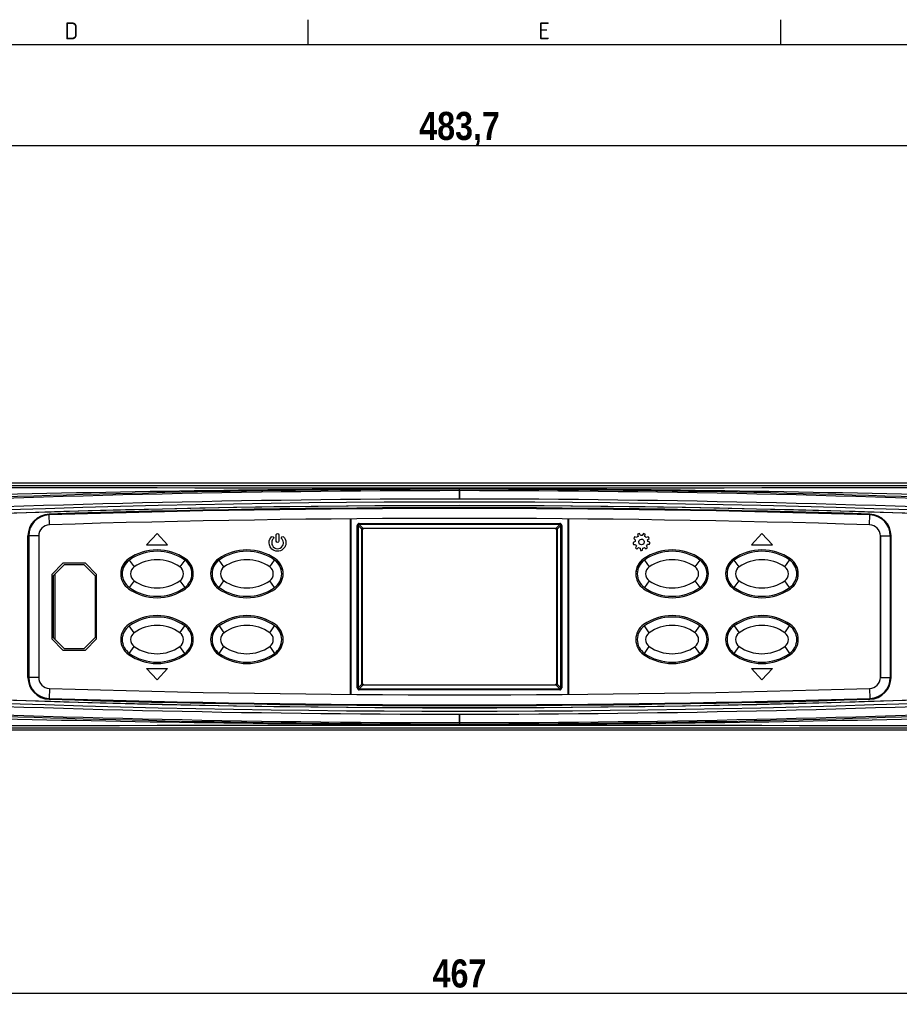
# Model space of a CAD drawing. Header units: millimetres. Extents: x 0 to 1188, y 0 to 840.
# Tile 10 of 21: x 291 to 447, y 665 to 840. Entities that reach past the tile are written whole.
import ezdxf
from ezdxf.enums import TextEntityAlignment as Align

# ---------------------------------------------------------------- set-up
doc = ezdxf.new("R2010")
doc.units = ezdxf.units.MM
doc.layers.add('Bordo', color=7, linetype='Continuous')
doc.layers.add('DV1_Bordo', color=7, linetype='Continuous')
doc.styles.add('SEACAD_Arial_Narrow', font='ARIALN.TTF')
doc.styles.add('SEACAD_Arial_NarrowB', font='ARIALNB.TTF')
doc.dimstyles.new('ISO_Powersoft', dxfattribs={"dimtxt": 5, "dimasz": 5, "dimexe": 2, "dimexo": 2, "dimgap": 1, "dimtad": 1, "dimtxsty": 'SEACAD_Arial_Narrow', "dimblk1": '_SE_FILLED', "dimblk2": '_SE_FILLED', "dimsah": 1, "dimcen": 2.5, "dimadec": 1, "dimazin": 0, "dimtfac": 0.6, "dimtdec": 3, "dimtmove": 0, "dimatfit": 3, "dimfxl": 1, "dimtolj": 1, "dimarcsym": 0})

# ---------------------------------------------------------------- blocks, each defined once
blk = doc.blocks.new('SE')
at = {"layer": 'DV1_Bordo', "color": 7, "linetype": 'Continuous'}
for p, q in [((152.33, 757.95), (585.43, 757.95)), ((153.75, 757.51), (584.01, 757.51)), ((368.88, 756.9), (368.88, 756.84)), ((368.88, 756.57), (368.88, 756.84)), ((368.88, 755.09), (368.88, 756.57)), ((349.38, 751.54), (349.38, 720.28)), ((349.56, 720.27), (349.56, 751.55)), ((388.2, 751.55), (388.2, 720.27)), ((388.38, 720.28), (388.38, 751.54)), ((351.56, 749.57), (351.56, 722.24)), ((385.95, 749.82), (351.81, 749.82)), ((386.2, 722.24), (386.2, 749.57)), ((293.91, 748.52), (293.91, 723.29)), ((293.91, 748.52), (293.91, 723.29)), ((315, 748.93), (313.12, 746.93)), ((316.88, 746.93), (315, 748.93)), ((336.24, 747.57), (336.24, 748.71)), ((336.69, 748.73), (336.69, 747.58)), ((400.15, 747.49), (399.79, 747.33)), ((399.91, 748.05), (400.2, 747.8)), ((400.44, 748.22), (400.07, 748.34)), ((400.61, 748.81), (400.68, 748.43)), ((401.13, 748.6), (400.92, 748.93)), ((401.63, 748.93), (401.44, 748.6)), ((401.9, 748.44), (401.94, 748.83)), ((402.49, 748.37), (402.14, 748.24)), ((402.38, 747.82), (402.66, 748.08)), ((402.79, 747.38), (402.44, 747.51)), ((422.76, 748.93), (420.88, 746.93)), ((424.64, 746.93), (422.76, 748.93)), ((443.84, 748.52), (443.84, 723.29)), ((443.85, 748.52), (443.85, 723.29)), ((313.12, 746.93), (316.88, 746.93)), ((399.86, 747.01), (400.23, 747.01)), ((400.39, 746.74), (400.22, 746.39)), ((400.47, 746.18), (400.77, 746.43)), ((401.06, 746.32), (401.15, 745.94)), ((401.48, 745.95), (401.54, 746.32)), ((401.84, 746.44), (402.15, 746.2)), ((402.39, 746.42), (402.2, 746.75)), ((402.36, 747.03), (402.74, 747.05)), ((420.88, 746.93), (424.64, 746.93)), ((298.23, 743.66), (296.23, 741.66)), ((298.44, 743.36), (296.44, 741.36)), ((302.23, 743.66), (298.23, 743.66)), ((302.04, 743.36), (298.44, 743.36)), ((304.04, 741.36), (302.04, 743.36)), ((304.23, 741.66), (302.23, 743.66)), ((296.23, 741.66), (296.23, 730.16)), ((296.44, 741.36), (296.44, 730.46)), ((296.79, 741.71), (296.79, 730.11)), ((304.04, 730.46), (304.04, 741.36)), ((304.23, 730.16), (304.23, 741.66)), ((296.23, 730.16), (298.23, 728.16)), ((296.44, 730.46), (298.44, 728.46)), ((302.04, 728.46), (304.04, 730.46)), ((302.23, 728.16), (304.23, 730.16)), ((298.23, 728.16), (302.23, 728.16)), ((298.44, 728.46), (302.04, 728.46)), ((315, 722.88), (313.12, 724.88)), ((313.12, 724.88), (316.88, 724.88)), ((316.88, 724.88), (315, 722.88)), ((422.76, 722.88), (420.88, 724.88)), ((420.88, 724.88), (424.64, 724.88)), ((424.64, 724.88), (422.76, 722.88)), ((351.81, 721.99), (385.95, 721.99)), ((368.88, 716.73), (368.88, 715.24)), ((153.78, 714.29), (583.97, 714.29)), ((368.88, 715.24), (368.88, 714.98)), ((368.88, 714.92), (368.88, 714.98)), ((582.81, 713.9), (154.95, 713.9))]:
    blk.add_line(p, q, dxfattribs=at)
at = {"layer": 'DV1_Bordo', "color": 7}
for p, q in [((368.88, 755.09), (368.88, 755.09)), ((368.88, 755.09), (368.88, 755.09)), ((295.76, 752.4), (295.76, 752.26)), ((295.82, 750.49), (295.76, 752.26)), ((441.94, 750.49), (441.99, 752.26)), ((442, 752.4), (441.99, 752.26)), ((295.82, 750.49), (295.82, 750.49)), ((350.66, 721.44), (350.66, 750.37)), ((350.66, 750.37), (350.83, 750.37)), ((351.49, 749.72), (350.83, 750.37)), ((350.83, 750.37), (350.83, 721.44)), ((351.01, 750.73), (386.75, 750.73)), ((351.01, 750.73), (351.01, 750.55)), ((351.01, 750.55), (351.66, 749.9)), ((386.75, 750.55), (351.01, 750.55)), ((351.49, 722.1), (351.49, 749.72)), ((351.56, 749.57), (351.49, 749.72)), ((351.66, 749.9), (386.09, 749.9)), ((351.66, 749.9), (351.81, 749.82)), ((385.95, 749.82), (386.09, 749.9)), ((386.09, 749.9), (386.75, 750.55)), ((386.27, 749.72), (386.2, 749.57)), ((386.92, 750.37), (386.27, 749.72)), ((386.27, 749.72), (386.27, 722.1)), ((386.75, 750.73), (386.75, 750.55)), ((386.92, 721.44), (386.92, 750.37)), ((387.1, 750.37), (386.92, 750.37)), ((387.1, 750.37), (387.1, 721.44)), ((441.94, 750.49), (441.94, 750.49)), ((292, 723.29), (292, 748.52)), ((292, 748.52), (292.14, 748.52)), ((292.14, 748.52), (292.14, 723.29)), ((293.91, 748.52), (292.14, 748.52)), ((293.91, 748.52), (293.91, 748.52)), ((443.84, 748.52), (443.85, 748.52)), ((443.85, 748.52), (445.62, 748.52)), ((445.76, 748.52), (445.62, 748.52)), ((445.62, 748.52), (445.62, 723.29)), ((445.76, 723.29), (445.76, 748.52)), ((310.06, 744.22), (310.92, 742.99)), ((319.94, 744.22), (319.07, 742.99)), ((326.92, 742.99), (326.06, 744.22)), ((335.08, 742.99), (335.94, 744.22)), ((401.82, 744.22), (402.68, 742.99)), ((411.69, 744.22), (410.83, 742.99)), ((418.68, 742.99), (417.82, 744.22)), ((426.83, 742.99), (427.69, 744.22)), ((296.54, 730.36), (296.54, 741.46)), ((310.92, 740.54), (310.06, 739.31)), ((319.07, 740.54), (319.94, 739.31)), ((326.06, 739.31), (326.92, 740.54)), ((335.94, 739.31), (335.08, 740.54)), ((402.68, 740.54), (401.82, 739.31)), ((410.83, 740.54), (411.69, 739.31)), ((417.82, 739.31), (418.68, 740.54)), ((427.69, 739.31), (426.83, 740.54)), ((310.92, 731.27), (310.06, 732.49)), ((319.07, 731.27), (319.94, 732.49)), ((326.06, 732.49), (326.92, 731.27)), ((335.08, 731.27), (335.94, 732.49)), ((402.68, 731.27), (401.82, 732.49)), ((410.83, 731.27), (411.69, 732.49)), ((417.82, 732.49), (418.68, 731.27)), ((426.83, 731.27), (427.69, 732.49)), ((310.06, 727.58), (310.92, 728.81)), ((319.94, 727.58), (319.07, 728.81)), ((326.06, 727.58), (326.92, 728.81)), ((335.08, 728.81), (335.94, 727.58)), ((401.82, 727.58), (402.68, 728.81)), ((411.69, 727.58), (410.83, 728.81)), ((417.82, 727.58), (418.68, 728.81)), ((426.83, 728.81), (427.69, 727.58)), ((292, 723.29), (292.14, 723.29)), ((293.91, 723.29), (292.14, 723.29)), ((293.91, 723.29), (293.91, 723.29)), ((443.84, 723.29), (443.85, 723.29)), ((443.85, 723.29), (445.62, 723.29)), ((445.76, 723.29), (445.62, 723.29)), ((295.82, 721.33), (295.76, 719.55)), ((295.82, 721.33), (295.82, 721.33)), ((350.83, 721.44), (350.66, 721.44)), ((350.83, 721.44), (351.49, 722.1)), ((351.66, 721.92), (351.01, 721.27)), ((351.01, 721.27), (386.75, 721.27)), ((351.01, 721.27), (351.01, 721.09)), ((386.75, 721.09), (351.01, 721.09)), ((351.49, 722.1), (351.56, 722.24)), ((351.81, 721.99), (351.66, 721.92)), ((386.09, 721.92), (351.66, 721.92)), ((386.09, 721.92), (385.95, 721.99)), ((386.75, 721.27), (386.09, 721.92)), ((386.2, 722.24), (386.27, 722.1)), ((386.27, 722.1), (386.92, 721.44)), ((386.75, 721.27), (386.75, 721.09)), ((386.92, 721.44), (387.1, 721.44)), ((441.94, 721.33), (441.94, 721.33)), ((441.94, 721.33), (441.99, 719.55)), ((295.76, 719.41), (295.76, 719.55)), ((442, 719.41), (441.99, 719.55)), ((368.88, 716.73), (368.88, 716.73)), ((368.88, 716.73), (368.88, 716.73))]:
    blk.add_line(p, q, dxfattribs=at)
for centre, radius, start, end in [((371.75, -1800.93), 2557.51, 90.06434, 95.12494), ((368.88, 93652.41), 92895.31, 269.8671183, 270.1328817), ((372.86, -2737.05), 3493.96, 90.0653, 91.44299), ((373.07, -1861.46), 2618.3, 90.09169, 90.15696), ((364.9, -2737.05), 3493.96, 88.55701, 89.9347), ((364.69, -1861.46), 2618.3, 89.84542, 89.90831), ((366.01, -1800.93), 2557.51, 84.87506, 89.93566), ((371.58, -1735.91), 2491, 90.06211, 95.25652), ((368.88, -1559.73), 2314.27, 84.68336, 95.31664), ((366.18, -1735.91), 2491, 84.74348, 89.93789), ((368.88, -1598.41), 2351.95, 88.21842, 91.78158), ((368.88, -1598.41), 2351.81, 88.21842, 91.78158), ((295.88, 748.52), 3.88, 91.7816, 180), ((295.88, 748.52), 3.74, 91.7816, 180), ((441.88, 748.52), 3.74, 0, 88.2184), ((441.88, 748.52), 3.88, 0, 88.2184), ((315, 737.19), 7.09, 54.9187, 125.0813), ((331, 737.19), 7.09, 54.9187, 125.0813), ((406.76, 737.19), 7.09, 54.9187, 125.0813), ((422.76, 737.19), 7.09, 54.9187, 125.0813), ((311.79, 741.76), 1.5, 125.0813, 234.9187), ((318.21, 741.76), 1.5, 305.0813, 54.9187), ((327.79, 741.76), 1.5, 125.0813, 234.9187), ((334.21, 741.76), 1.5, 305.0812, 54.9187), ((403.54, 741.76), 1.5, 125.0813, 234.9187), ((409.97, 741.76), 1.5, 305.0813, 54.9187), ((419.54, 741.76), 1.5, 125.0813, 234.9187), ((425.97, 741.76), 1.5, 305.0812, 54.9187), ((315, 746.34), 7.09, 234.9187, 305.0813), ((331, 746.34), 7.09, 234.9187, 305.0813), ((406.76, 746.34), 7.09, 234.9187, 305.0813), ((422.76, 746.34), 7.09, 234.9187, 305.0813), ((315, 725.46), 7.09, 54.9187, 125.0813), ((331, 725.46), 7.09, 54.9187, 125.0813), ((406.76, 725.46), 7.09, 54.9187, 125.0813), ((422.76, 725.46), 7.09, 54.9187, 125.0813), ((311.79, 730.04), 1.5, 125.0813, 234.9187), ((318.21, 730.04), 1.5, 305.0813, 54.9187), ((327.79, 730.04), 1.5, 125.0813, 234.9187), ((334.21, 730.04), 1.5, 305.0813, 54.9186), ((403.54, 730.04), 1.5, 125.0813, 234.9187), ((409.97, 730.04), 1.5, 305.0813, 54.9187), ((419.54, 730.04), 1.5, 125.0813, 234.9187), ((425.97, 730.04), 1.5, 305.0813, 54.9186), ((315, 734.61), 7.09, 234.9187, 305.0813), ((331, 734.61), 7.09, 234.9187, 305.0813), ((406.76, 734.61), 7.09, 234.9187, 305.0813), ((422.76, 734.61), 7.09, 234.9187, 305.0813), ((371.58, 3207.73), 2491, 264.74348, 269.93789), ((368.88, 3031.55), 2314.27, 264.68173, 275.31827), ((366.18, 3207.73), 2491, 270.06211, 275.25652), ((371.75, 3272.75), 2557.51, 264.87506, 269.93566), ((366.01, 3272.75), 2557.51, 270.06434, 275.12494), ((295.88, 723.29), 3.88, 180, 268.2184), ((295.88, 723.29), 3.74, 180, 268.2184), ((441.88, 723.29), 3.74, 271.7816, 0), ((441.88, 723.29), 3.88, 271.7816, 0), ((368.88, 3070.23), 2351.81, 268.21842, 271.78158), ((368.88, 3070.23), 2351.95, 268.21842, 271.78158), ((372.86, 4208.87), 3493.96, 268.55701, 269.9347), ((364.9, 4208.87), 3493.96, 270.0653, 271.44299), ((368.88, -92180.59), 92895.31, 89.8671183, 90.1328817), ((373.07, 3333.28), 2618.3, 269.84542, 269.90831), ((364.69, 3333.28), 2618.3, 270.09169, 270.15696)]:
    blk.add_arc(centre, radius, start, end, dxfattribs=at)
at = {"layer": 'DV1_Bordo', "color": 7, "linetype": 'Continuous'}
for centre, radius, start, end in [((373.07, -1861.46), 2618.3, 90.15696, 92.19725), ((364.69, -1861.46), 2618.3, 87.80275, 89.84542), ((368.88, -1573.97), 2327.88, 84.78967, 95.21033), ((368.88, -1598.41), 2352.31, 88.03779, 91.96221), ((368.88, -1598.41), 2350.04, 88.21842, 91.78158), ((368.88, -1598.41), 2350.04, 88.21842, 91.78158), ((295.88, 748.52), 1.97, 91.7816, 180), ((295.88, 748.52), 1.97, 91.7816, 180), ((351.81, 749.57), 0.25, 90, 180), ((385.95, 749.57), 0.25, 0, 90), ((441.88, 748.52), 1.97, 0, 88.2184), ((441.88, 748.52), 1.97, 0, 88.2184), ((315, 737.19), 8.84, 54.9187, 125.0813), ((315, 737.19), 8.84, 54.9187, 125.0813), ((315, 737.19), 8.59, 54.9187, 125.0813), ((331, 737.19), 8.84, 54.9187, 125.0813), ((331, 737.19), 8.84, 54.9187, 125.0813), ((331, 737.19), 8.59, 54.9187, 125.0813), ((406.76, 737.19), 8.84, 54.9187, 125.0813), ((406.76, 737.19), 8.84, 54.9187, 125.0813), ((406.76, 737.19), 8.59, 54.9187, 125.0813), ((422.76, 737.19), 8.84, 54.9187, 125.0813), ((422.76, 737.19), 8.84, 54.9187, 125.0813), ((422.76, 737.19), 8.59, 54.9187, 125.0813), ((311.79, 741.77), 3.25, 125.0813, 234.9187), ((311.79, 741.76), 3.25, 125.0813, 178.3428), ((311.79, 741.76), 3, 125.0813, 234.9187), ((318.21, 741.76), 3, 305.0813, 54.9187), ((318.21, 741.77), 3.25, 305.0813, 54.9187), ((318.21, 741.76), 3.25, 358.454, 54.9187), ((327.79, 741.77), 3.25, 125.0813, 234.9187), ((327.79, 741.76), 3.25, 125.0813, 178.3428), ((327.79, 741.76), 3, 125.0813, 234.9187), ((334.21, 741.76), 3, 305.0812, 54.9187), ((334.21, 741.77), 3.25, 305.0813, 54.9187), ((334.21, 741.76), 3.25, 358.4539, 54.9187), ((403.54, 741.77), 3.25, 125.0813, 234.9187), ((403.54, 741.76), 3.25, 125.0813, 178.3427), ((403.54, 741.76), 3, 125.0813, 234.9187), ((409.97, 741.76), 3, 305.0813, 54.9187), ((409.97, 741.77), 3.25, 305.0813, 54.9187), ((409.97, 741.76), 3.25, 358.4539, 54.9187), ((419.54, 741.77), 3.25, 125.0813, 234.9187), ((419.54, 741.76), 3.25, 125.0813, 178.3426), ((419.54, 741.76), 3, 125.0813, 234.9187), ((425.97, 741.76), 3, 305.0812, 54.9187), ((425.97, 741.77), 3.25, 305.0813, 54.9187), ((425.97, 741.76), 3.25, 358.4537, 54.9187), ((315, 746.34), 8.84, 234.9187, 305.0813), ((315, 746.34), 8.59, 234.9187, 305.0813), ((331, 746.34), 8.84, 234.9187, 305.0813), ((331, 746.34), 8.59, 234.9187, 305.0813), ((406.76, 746.34), 8.84, 234.9187, 305.0813), ((406.76, 746.34), 8.59, 234.9187, 305.0813), ((422.76, 746.34), 8.84, 234.9187, 305.0813), ((422.76, 746.34), 8.59, 234.9187, 305.0813), ((315, 725.47), 8.84, 54.9187, 125.0813), ((315, 725.46), 8.59, 54.9187, 125.0813), ((315, 725.47), 8.84, 54.9187, 89.9994), ((331, 725.47), 8.84, 54.9187, 125.0813), ((331, 725.46), 8.59, 54.9187, 125.0813), ((331, 725.47), 8.84, 54.9187, 89.9946), ((406.76, 725.47), 8.84, 54.9187, 125.0813), ((406.76, 725.46), 8.59, 54.9187, 125.0813), ((406.76, 725.47), 8.84, 54.9187, 89.9946), ((422.76, 725.47), 8.84, 54.9187, 125.0813), ((422.76, 725.46), 8.59, 54.9187, 125.0813), ((422.76, 725.47), 8.84, 54.9187, 93.1978), ((311.79, 730.05), 3.25, 125.0813, 234.9187), ((311.79, 730.04), 3, 125.0813, 234.9187), ((318.21, 730.04), 3, 305.0813, 54.9187), ((318.21, 730.05), 3.25, 305.0813, 54.9187), ((318.21, 730.05), 3.25, 305.0813, 54.9187), ((327.79, 730.05), 3.25, 125.0813, 234.9187), ((327.79, 730.04), 3, 125.0813, 234.9187), ((334.21, 730.04), 3, 305.0813, 54.9187), ((334.21, 730.05), 3.25, 305.0813, 54.9187), ((334.21, 730.05), 3.25, 305.0813, 54.9187), ((403.54, 730.05), 3.25, 125.0813, 234.9187), ((403.54, 730.04), 3, 125.0813, 234.9187), ((409.97, 730.04), 3, 305.0813, 54.9187), ((409.97, 730.05), 3.25, 305.0813, 54.9187), ((409.97, 730.05), 3.25, 305.0813, 54.9187), ((419.54, 730.05), 3.25, 125.0813, 234.9187), ((419.54, 730.04), 3, 125.0813, 234.9187), ((425.97, 730.04), 3, 305.0813, 54.9187), ((425.97, 730.05), 3.25, 305.0813, 54.9187), ((425.97, 730.05), 3.25, 305.0813, 54.9188), ((368.88, 3045.78), 2327.88, 264.78378, 275.21622), ((315, 734.62), 8.84, 234.9187, 305.0813), ((315, 734.61), 8.59, 234.9187, 305.0813), ((315, 734.62), 8.84, 269.7594, 305.0813), ((331, 734.62), 8.84, 234.9187, 305.0813), ((331, 734.61), 8.59, 234.9187, 305.0813), ((331, 734.62), 8.84, 269.8048, 305.0813), ((406.76, 734.62), 8.84, 234.9187, 305.0813), ((406.76, 734.61), 8.59, 234.9187, 305.0813), ((406.76, 734.62), 8.84, 270.1963, 305.0813), ((422.76, 734.62), 8.84, 234.9187, 305.0813), ((422.76, 734.61), 8.59, 234.9187, 305.0813), ((295.88, 723.29), 1.97, 180, 268.2184), ((295.88, 723.29), 1.97, 180, 268.2184), ((441.88, 723.29), 1.97, 271.7816, 0), ((441.88, 723.29), 1.97, 271.7816, 0), ((368.88, 3070.23), 2350.04, 268.21842, 271.78158), ((368.88, 3070.23), 2350.04, 268.21842, 271.78158), ((351.81, 722.24), 0.25, 180, 270), ((385.95, 722.24), 0.25, 270, 0), ((368.88, 3070.23), 2352.31, 268.03779, 271.96221), ((373.07, 3333.28), 2618.3, 267.80275, 269.84542), ((364.69, 3333.28), 2618.3, 270.15696, 272.19725)]:
    blk.add_arc(centre, radius, start, end, dxfattribs=at)
for centre, major_axis, start_param, end_param in [((368.88, 754.58), (0, 2), -1.310353, -0.034906), ((368.88, 754.58), (0, 2), 0.034906, 1.310353), ((368.88, 717.24), (0, -2), 0.034906, 1.310353), ((368.88, 717.24), (0, -2), -1.310353, -0.034906)]:
    blk.add_ellipse(centre, major_axis=major_axis, ratio=0.000281, start_param=start_param, end_param=end_param, dxfattribs=at)
at = {"layer": 'DV1_Bordo', "color": 7}
for centre, major_axis, ratio, start_param, end_param in [((351.36, 750.02), (0.612, -0.612), 0.57735, 2.617994, 3.665191), ((351.36, 750.02), (0.51, -0.51), 0.34641, 2.617994, 3.665191), ((351.66, 749.72), (-0.177, -0.177), 0.57735, 4.18879, 5.235988), ((386.09, 749.72), (0.177, -0.177), 0.57735, 1.047198, 2.094395), ((386.39, 750.02), (-0.612, -0.612), 0.57735, 2.617994, 3.665191), ((386.39, 750.02), (-0.51, -0.51), 0.34641, 2.617994, 3.665191), ((351.36, 721.8), (0.612, 0.612), 0.57735, 2.617994, 3.665191), ((351.36, 721.8), (0.51, 0.51), 0.34641, 2.617994, 3.665191), ((351.66, 722.1), (0.177, -0.177), 0.57735, 4.18879, 5.235988), ((386.09, 722.1), (0.177, 0.177), 0.57735, 4.18879, 5.235988), ((386.39, 721.8), (-0.612, 0.612), 0.57735, 2.617994, 3.665191), ((386.39, 721.8), (-0.51, 0.51), 0.34641, 2.617994, 3.665191)]:
    blk.add_ellipse(centre, major_axis=major_axis, ratio=ratio, start_param=start_param, end_param=end_param, dxfattribs=at)
at = {"layer": 'DV1_Bordo', "color": 7, "linetype": 'Continuous'}
for points, knots in [([(337.52, 748.35), (337.77, 748.1), (338.07, 747.45), (337.82, 746.43), (336.99, 745.74), (335.86, 745.77), (334.92, 746.62), (334.89, 747.71), (335.3, 748.25), (335.39, 748.34)], [0, 0, 0, 0, 0.150789, 0.281682, 0.424742, 0.583608, 0.726553, 0.930474, 1, 1, 1, 1]), ([(335.73, 748.04), (335.62, 747.94), (335.36, 747.53), (335.44, 746.65), (336.41, 746.02), (337.45, 746.57), (337.55, 747.29), (337.47, 747.57), (337.42, 747.76), (337.31, 747.93), (337.18, 748.06)], [0, 0, 0, 0, 0.083839, 0.211385, 0.376263, 0.549881, 0.681253, 0.681253, 0.681253, 1, 1, 1, 1]), ([(335.39, 748.34), (335.45, 748.43), (335.78, 748.45), (335.81, 748.12), (335.73, 748.04)], [0, 0, 0, 0, 0.484284, 1, 1, 1, 1]), ([(336.69, 747.58), (336.71, 747.49), (336.49, 747.24), (336.23, 747.46), (336.24, 747.57)], [0, 0, 0, 0, 0.483014, 1, 1, 1, 1]), ([(336.24, 748.71), (336.24, 748.72), (336.23, 748.82), (336.47, 749.05), (336.69, 748.82), (336.69, 748.73)], [0, 0, 0, 0, 0.062175, 0.515673, 1, 1, 1, 1]), ([(337.18, 748.06), (337.11, 748.15), (337.17, 748.44), (337.46, 748.42), (337.52, 748.35)], [0, 0, 0, 0, 0.532326, 1, 1, 1, 1]), ([(401.1, 746.97), (401, 747.02), (400.82, 747.18), (400.76, 747.54), (400.95, 747.86), (401.18, 747.93), (401.3, 747.93)], [0, 0, 0, 0, 0.247259, 0.502302, 0.748731, 1, 1, 1, 1]), ([(401.3, 747.93), (401.41, 747.94), (401.64, 747.85), (401.82, 747.54), (401.77, 747.18), (401.49, 746.92), (401.22, 746.92), (401.1, 746.97)], [0, 0, 0, 0, 0.194025, 0.384748, 0.582965, 0.773675, 1, 1, 1, 1])]:
    blk.add_open_spline(points, degree=3, knots=knots, dxfattribs=at)
for points in [[(400.07, 748.34), (400.01, 748.25), (399.95, 748.15), (399.91, 748.05)], [(400.2, 747.8), (400.17, 747.7), (400.15, 747.59), (400.15, 747.49)], [(400.68, 748.43), (400.59, 748.37), (400.51, 748.3), (400.44, 748.22)], [(400.92, 748.93), (400.81, 748.9), (400.71, 748.86), (400.61, 748.81)], [(401.44, 748.6), (401.34, 748.62), (401.23, 748.62), (401.13, 748.6)], [(401.94, 748.83), (401.84, 748.87), (401.74, 748.91), (401.63, 748.93)], [(402.14, 748.24), (402.06, 748.32), (401.98, 748.38), (401.9, 748.44)], [(402.44, 747.51), (402.43, 747.61), (402.41, 747.72), (402.38, 747.82)], [(402.66, 748.08), (402.61, 748.19), (402.56, 748.28), (402.49, 748.37)], [(399.79, 747.33), (399.8, 747.22), (399.82, 747.12), (399.86, 747.01)], [(400.22, 746.39), (400.3, 746.31), (400.38, 746.24), (400.47, 746.18)], [(400.23, 747.01), (400.27, 746.91), (400.33, 746.82), (400.39, 746.74)], [(400.77, 746.43), (400.86, 746.38), (400.96, 746.34), (401.06, 746.32)], [(401.15, 745.94), (401.26, 745.93), (401.37, 745.93), (401.48, 745.95)], [(401.54, 746.32), (401.65, 746.35), (401.75, 746.39), (401.84, 746.44)], [(402.15, 746.2), (402.24, 746.27), (402.32, 746.34), (402.39, 746.42)], [(402.2, 746.75), (402.27, 746.84), (402.32, 746.93), (402.36, 747.03)], [(402.74, 747.05), (402.77, 747.16), (402.79, 747.27), (402.79, 747.38)]]:
    blk.add_open_spline(points, degree=3, dxfattribs=at)
blk = doc.blocks.new('DMBLK18')
at = {"layer": 'Bordo', "linetype": 'Continuous'}
for points in [[(132.03, 818.9), (127.03, 818.07), (132.03, 817.23)], [(605.73, 818.9), (605.73, 817.23), (610.73, 818.07)]]:
    blk.add_hatch(color=7, dxfattribs=at).paths.add_polyline_path(points)
at = {"layer": 'Bordo', "color": 7, "linetype": 'Continuous'}
for p, q in [((127.03, 756.95), (127.03, 820.07)), ((610.73, 756.95), (610.73, 820.07)), ((127.03, 818.07), (610.73, 818.07))]:
    blk.add_line(p, q, dxfattribs=at)
at = {"layer": 'Bordo', "color": 7, "linetype": 'Continuous', "style": 'SEACAD_Arial_NarrowB'}
blk.add_text('483,7', height=5, dxfattribs=at).set_placement((361.72, 824.07), align=Align.TOP_LEFT)
blk = doc.blocks.new('_SE_FILLED')
at = {"color": 0}
blk.add_line((0, 0), (-1, 0), dxfattribs=at)
blk.add_solid([(0, 0), (-1, -0.1665), (-1, 0.1665), (0, 0)], dxfattribs=at)
blk = doc.blocks.new('DMBLK19')
at = {"layer": 'Bordo', "linetype": 'Continuous'}
for points in [[(140.53, 666.22), (140.53, 667.89), (135.53, 667.05)], [(597.23, 666.22), (602.23, 667.05), (597.23, 667.89)]]:
    blk.add_hatch(color=7, dxfattribs=at).paths.add_polyline_path(points)
at = {"layer": 'Bordo', "color": 7, "linetype": 'Continuous'}
for p, q in [((135.53, 704.9), (135.53, 665.05)), ((602.23, 704.9), (602.23, 665.05)), ((135.53, 667.05), (602.23, 667.05))]:
    blk.add_line(p, q, dxfattribs=at)
at = {"layer": 'Bordo', "color": 7, "linetype": 'Continuous', "style": 'SEACAD_Arial_NarrowB'}
blk.add_text('467', height=5, dxfattribs=at).set_placement((364.1, 673.05), align=Align.TOP_LEFT)
blk = doc.blocks.new('SE7')
at = {"layer": 'Bordo', "color": 7, "linetype": 'Continuous'}
for p, q in [((341.86, 840.5), (341.86, 836)), ((426.07, 840.5), (426.07, 836))]:
    blk.add_line(p, q, dxfattribs=at)
blk = doc.blocks.new('SE6')
at = {"layer": 'Bordo'}
blk.add_blockref('SE7', (0, 0), dxfattribs=at)
blk = doc.blocks.new('SE11')
at = {"layer": 'Bordo', "char_height": 3, "width": 84.2143, "attachment_point": 5}
for s, insert in [('{\\fSolid Edge ISO|b1||i0||c0|p34;\\C7;\\H3.;\\W1.;D}', (299.75, 838.51)), ('{\\fSolid Edge ISO|b1||i0||c0|p34;\\C7;\\H3.;\\W1.;E}', (383.96, 838.51))]:
    blk.add_mtext(s, dxfattribs=dict(at, insert=insert))
blk = doc.blocks.new('SE10')
at = {"layer": 'Bordo'}
blk.add_blockref('SE11', (0, 0), dxfattribs=at)

msp = doc.modelspace()

# ---------------------------------------------------------------- linework, layer by layer
at = {"layer": 'Bordo', "color": 7, "linetype": 'Continuous'}
msp.add_line((1184, 836), (5, 836), dxfattribs=at)

# ---------------------------------------------------------------- block references
for name in ['SE6', 'SE10']:
    msp.add_blockref(name, (0, 0))
at = {"layer": 'Bordo'}
msp.add_blockref('SE', (0, 0), dxfattribs=at)

# ---------------------------------------------------------------- dimensions: what is measured, and where the dimension line sits
at = {"layer": 'Bordo', "color": 7, "linetype": 'Continuous'}
dim = msp.add_linear_dim(base=(127.027, 818.066), p1=(127.027, 754.946), p2=(610.727, 754.946), angle=0, text='\\A1;<>', dimstyle='ISO_Powersoft', dxfattribs=at)
dim.commit()
dim.dimension.update_dxf_attribs({"geometry": 'DMBLK18', "text_midpoint": (368.877, 818.066), "dimtype": 161})
dim = msp.add_linear_dim(base=(135.527, 667.052), p1=(135.527, 706.901), p2=(602.227, 706.901), angle=0, text='\\A1;<>', dimstyle='ISO_Powersoft', override={"dimdec": 0}, dxfattribs=at)
dim.commit()
dim.dimension.update_dxf_attribs({"geometry": 'DMBLK19', "text_midpoint": (368.877, 667.052), "dimtype": 161})

doc.saveas('drawing.dxf')
